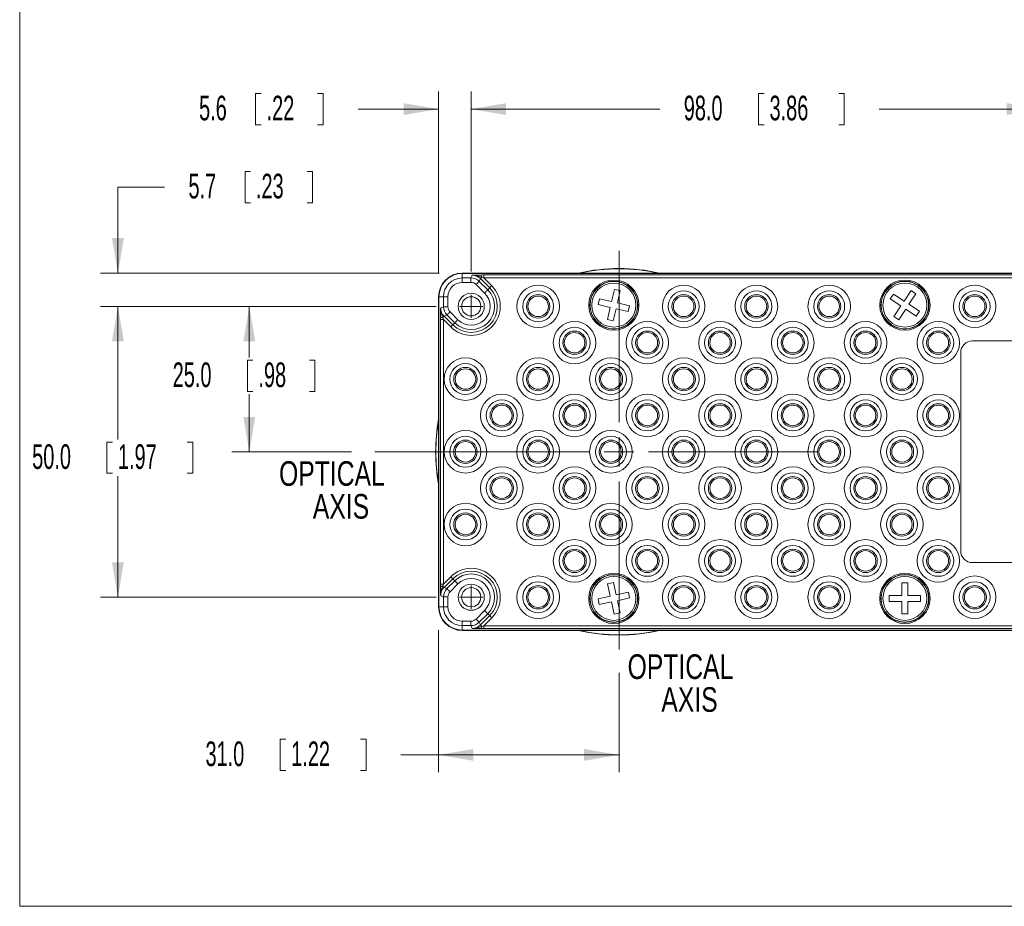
# Model space of a CAD drawing. Header units: millimetres. Extents: x 10 to 277, y 8 to 208.
# Tile 1 of 24: x 10 to 95, y 8 to 84. Entities that reach past the tile are written whole.
import ezdxf

# ---------------------------------------------------------------- set-up
doc = ezdxf.new("R2010")
doc.units = ezdxf.units.MM
doc.styles.add('SLDTEXTSTYLE0', font='TXT', dxfattribs={"width": 0.75})
doc.styles.add('SLDTEXTSTYLE1', font='TXT', dxfattribs={"width": 0.605})
doc.dimstyles.new('SLDDIMSTYLE1', dxfattribs={"dimtxt": 2.054655, "dimasz": 3, "dimexe": 0, "dimexo": 0.0625, "dimgap": 0.513664, "dimtad": 0, "dimtih": 1, "dimtoh": 1, "dimlfac": 2, "dimrnd": 1e-09, "dimzin": 4, "dimdsep": 46, "dimtxsty": 'SLDTEXTSTYLE1', "dimsah": 1, "dimcen": 0.09, "dimadec": 0, "dimazin": 0, "dimtfac": 1, "dimtofl": 0, "dimtmove": 0, "dimatfit": 3, "dimfxl": 1, "dimfrac": 2, "dimtolj": 1, "dimtzin": 12, "dimarcsym": 0})
doc.dimstyles.new('SLDDIMSTYLE4', dxfattribs={"dimtxt": 2.054655, "dimasz": 3, "dimexe": 0, "dimexo": 0.0625, "dimgap": 0.513664, "dimtad": 0, "dimtih": 1, "dimtoh": 1, "dimlfac": 2, "dimrnd": 1e-09, "dimzin": 12, "dimdsep": 46, "dimtxsty": 'SLDTEXTSTYLE1', "dimsah": 1, "dimcen": 0.09, "dimadec": 0, "dimazin": 0, "dimtfac": 1, "dimtofl": 0, "dimtmove": 0, "dimatfit": 3, "dimfxl": 1, "dimfrac": 2, "dimtolj": 1, "dimtzin": 12, "dimarcsym": 0})

# ---------------------------------------------------------------- blocks, each defined once
blk = doc.blocks.new('SW_NOTE_3')
at = {"color": 0, "linetype": 'Continuous', "lineweight": 0, "char_height": 2.1167, "attachment_point": 1, "style": 'SLDTEXTSTYLE0'}
for s, insert in [('OPTICAL', (0, 2.729)), ('AXIS', (2.901, -0.094))]:
    blk.add_mtext(s, dxfattribs=dict(at, insert=insert))
blk = doc.blocks.new('*D31')
at = {"color": 7, "linetype": 'Continuous', "lineweight": 0}
for p, q in [((30.357, 77.553), (30.357, 74.872)), ((30.357, 77.553), (30.826, 77.553)), ((36.154, 77.553), (35.684, 77.553)), ((36.154, 77.553), (36.154, 74.872)), ((46.071, 62.081), (46.071, 77.712)), ((48.877, 62.257), (48.877, 77.712)), ((46.071, 76.212), (39.152, 76.212)), ((48.877, 76.212), (54.877, 76.212)), ((30.357, 74.872), (30.826, 74.872)), ((36.154, 74.872), (35.684, 74.872))]:
    blk.add_line(p, q, dxfattribs=at)
for points in [[(46.071, 76.212), (43.071, 76.72), (43.071, 75.704)], [(48.877, 76.212), (51.877, 75.704), (51.877, 76.72)]]:
    blk.add_solid(points, dxfattribs=at)
at = {"color": 7, "linetype": 'Continuous', "lineweight": 0, "char_height": 2.1167, "attachment_point": 1, "style": 'SLDTEXTSTYLE1'}
for s, insert in [('5.6', (25.499, 77.364)), ('.22', (31.296, 77.364))]:
    blk.add_mtext(s, dxfattribs=dict(at, insert=insert))
blk = doc.blocks.new('*D32')
at = {"color": 7, "linetype": 'Continuous', "lineweight": 0}
for p, q in [((48.877, 62.257), (48.877, 77.712)), ((73.561, 77.553), (73.561, 74.872)), ((73.561, 77.553), (74.031, 77.553)), ((80.927, 77.553), (80.457, 77.553)), ((80.927, 77.553), (80.927, 74.872)), ((97.879, 62.257), (97.879, 77.712)), ((48.877, 76.212), (65.077, 76.212)), ((97.879, 76.212), (83.925, 76.212)), ((73.561, 74.872), (74.031, 74.872)), ((80.927, 74.872), (80.457, 74.872))]:
    blk.add_line(p, q, dxfattribs=at)
for points in [[(48.877, 76.212), (51.877, 75.704), (51.877, 76.72)], [(97.879, 76.212), (94.879, 76.72), (94.879, 75.704)]]:
    blk.add_solid(points, dxfattribs=at)
at = {"color": 7, "linetype": 'Continuous', "lineweight": 0, "char_height": 2.1167, "attachment_point": 1, "style": 'SLDTEXTSTYLE1'}
for s, insert in [('98.0', (67.135, 77.364)), ('3.86', (74.501, 77.364))]:
    blk.add_mtext(s, dxfattribs=dict(at, insert=insert))
blk = doc.blocks.new('*D33')
at = {"color": 7, "linetype": 'Continuous', "lineweight": 0}
for p, q in [((45.877, 59.257), (17.027, 59.257)), ((18.527, 59.257), (18.527, 47.827)), ((17.587, 47.591), (17.587, 44.91)), ((17.587, 47.591), (18.057, 47.591)), ((24.953, 47.591), (24.483, 47.591)), ((24.953, 47.591), (24.953, 44.91)), ((17.587, 44.91), (18.057, 44.91)), ((24.953, 44.91), (24.483, 44.91)), ((18.527, 34.259), (18.527, 44.673)), ((45.877, 34.259), (17.027, 34.259))]:
    blk.add_line(p, q, dxfattribs=at)
for points in [[(18.527, 59.257), (18.019, 56.257), (19.035, 56.257)], [(18.527, 34.259), (19.035, 37.259), (18.019, 37.259)]]:
    blk.add_solid(points, dxfattribs=at)
at = {"color": 7, "linetype": 'Continuous', "lineweight": 0, "char_height": 2.1167, "attachment_point": 1, "style": 'SLDTEXTSTYLE1'}
for s, insert in [('50.0', (11.161, 47.402)), ('1.97', (18.527, 47.402))]:
    blk.add_mtext(s, dxfattribs=dict(at, insert=insert))
blk = doc.blocks.new('*D36')
at = {"color": 7, "linetype": 'Continuous', "lineweight": 0}
for p, q in [((45.877, 59.257), (28.313, 59.257)), ((29.813, 59.257), (29.813, 54.862)), ((29.657, 54.626), (29.657, 51.945)), ((29.657, 54.626), (30.127, 54.626)), ((35.455, 54.626), (34.985, 54.626)), ((35.455, 54.626), (35.455, 51.945)), ((29.657, 51.945), (30.127, 51.945)), ((29.813, 46.758), (29.813, 51.708)), ((35.455, 51.945), (34.985, 51.945)), ((38.604, 46.758), (28.313, 46.758))]:
    blk.add_line(p, q, dxfattribs=at)
for points in [[(29.813, 59.257), (29.305, 56.257), (30.321, 56.257)], [(29.813, 46.758), (30.321, 49.758), (29.305, 49.758)]]:
    blk.add_solid(points, dxfattribs=at)
at = {"color": 7, "linetype": 'Continuous', "lineweight": 0, "char_height": 2.1167, "attachment_point": 1, "style": 'SLDTEXTSTYLE1'}
for s, insert in [('25.0', (23.231, 54.437)), ('.98', (30.597, 54.437))]:
    blk.add_mtext(s, dxfattribs=dict(at, insert=insert))
blk = doc.blocks.new('*D37')
at = {"color": 7, "linetype": 'Continuous', "lineweight": 0}
for p, q in [((29.443, 70.842), (29.443, 68.161)), ((29.443, 70.842), (29.913, 70.842)), ((35.241, 70.842), (34.771, 70.842)), ((35.241, 70.842), (35.241, 68.161)), ((22.527, 69.501), (18.527, 69.501)), ((18.527, 69.501), (18.527, 62.119)), ((29.443, 68.161), (29.913, 68.161)), ((35.241, 68.161), (34.771, 68.161)), ((46.11, 62.119), (17.027, 62.119)), ((45.877, 59.257), (17.027, 59.257)), ((18.527, 59.257), (18.527, 53.257))]:
    blk.add_line(p, q, dxfattribs=at)
for points in [[(18.527, 62.119), (19.035, 65.119), (18.019, 65.119)], [(18.527, 59.257), (18.019, 56.257), (19.035, 56.257)]]:
    blk.add_solid(points, dxfattribs=at)
at = {"color": 7, "linetype": 'Continuous', "lineweight": 0, "char_height": 2.1167, "attachment_point": 1, "style": 'SLDTEXTSTYLE1'}
for s, insert in [('5.7', (24.585, 70.653)), ('.23', (30.383, 70.653))]:
    blk.add_mtext(s, dxfattribs=dict(at, insert=insert))
blk = doc.blocks.new('*D38')
at = {"color": 7, "linetype": 'Continuous', "lineweight": 0}
for p, q in [((46.071, 31.436), (46.071, 19.208)), ((61.572, 27.761), (61.572, 19.208)), ((32.475, 22.048), (32.475, 19.367)), ((32.475, 22.048), (32.945, 22.048)), ((39.841, 22.048), (39.371, 22.048)), ((39.841, 22.048), (39.841, 19.367)), ((46.071, 20.708), (42.839, 20.708)), ((61.572, 20.708), (46.071, 20.708)), ((32.475, 19.367), (32.945, 19.367)), ((39.841, 19.367), (39.371, 19.367))]:
    blk.add_line(p, q, dxfattribs=at)
for points in [[(46.071, 20.708), (49.071, 20.2), (49.071, 21.216)], [(61.572, 20.708), (58.572, 21.216), (58.572, 20.2)]]:
    blk.add_solid(points, dxfattribs=at)
at = {"color": 7, "linetype": 'Continuous', "lineweight": 0, "char_height": 2.1167, "attachment_point": 1, "style": 'SLDTEXTSTYLE1'}
for s, insert in [('31.0', (26.049, 21.859)), ('1.22', (33.415, 21.859))]:
    blk.add_mtext(s, dxfattribs=dict(at, insert=insert))
blk = doc.blocks.new('SW_NOTE_11')
at = {"color": 0, "linetype": 'Continuous', "lineweight": 0, "char_height": 2.1167, "attachment_point": 1, "style": 'SLDTEXTSTYLE0'}
for s, insert in [('OPTICAL', (0, 2.729)), ('AXIS', (2.901, -0.094))]:
    blk.add_mtext(s, dxfattribs=dict(at, insert=insert))
blk = doc.blocks.new('SW_CENTERMARKSYMBOL_5')
at = {"color": 0, "linetype": 'Continuous', "lineweight": 0}
for p, q in [((0, 2.54), (0, 17.261)), ((0, 0), (0, 1.27)), ((-2.54, 0), (-20.968, 0)), ((0, 0), (-1.27, 0)), ((0, 0), (0, -1.27)), ((0, 0), (1.27, 0)), ((2.54, 0), (16.997, 0)), ((0, -2.54), (0, -16.997))]:
    blk.add_line(p, q, dxfattribs=at)
blk = doc.blocks.new('SW_CENTERMARKSYMBOL_6')
at = {"color": 0, "linetype": 'Continuous', "lineweight": 0}
for q in [(0, 1), (-1, 0), (0, -1), (1, 0)]:
    blk.add_line((0, 0), q, dxfattribs=at)
blk = doc.blocks.new('SW_CENTERMARKSYMBOL_9')
at = {"color": 0, "linetype": 'Continuous', "lineweight": 0}
for q in [(0, 1), (-1, 0), (0, -1), (1, 0)]:
    blk.add_line((0, 0), q, dxfattribs=at)

msp = doc.modelspace()

# ---------------------------------------------------------------- linework, layer by layer
at = {"color": 7, "linetype": 'Continuous', "lineweight": 15}
for p, q in [((10.0878, 7.6921), (10.0878, 207.6921)), ((98.6459, 62.1192), (48.1099, 62.1192)), ((48.1099, 62.086), (48.1099, 61.6963)), ((48.1099, 62.086), (98.6459, 62.086)), ((48.854, 61.6963), (48.9537, 61.9369)), ((49.954, 61.9538), (96.8017, 61.9538)), ((49.954, 61.9538), (49.954, 61.7039)), ((48.1099, 61.3155), (48.1099, 61.6963)), ((48.1099, 61.6963), (48.854, 61.6963)), ((48.854, 61.3155), (48.1099, 61.3155)), ((48.854, 61.6963), (48.854, 61.3155)), ((50.0228, 60.403), (49.2915, 61.1343)), ((49.6604, 61.6442), (49.5607, 61.4036)), ((49.5607, 61.4036), (50.2921, 60.6722)), ((50.4622, 60.8424), (49.6604, 61.6442)), ((49.954, 61.7039), (50.6389, 61.0191)), ((96.8017, 61.7039), (49.954, 61.7039)), ((46.0712, 60.0806), (46.0712, 33.436)), ((46.1045, 60.0806), (46.4941, 60.0806)), ((46.1045, 33.436), (46.1045, 60.0806)), ((46.4941, 59.2246), (46.4941, 60.0806)), ((46.8749, 60.0806), (46.4941, 60.0806)), ((46.8749, 60.0806), (46.8749, 59.2246)), ((50.2921, 60.6722), (50.4622, 60.8424)), ((61.1755, 60.7192), (60.9364, 59.6665)), ((61.6709, 60.6067), (61.1755, 60.7192)), ((61.4318, 59.554), (61.6709, 60.6067)), ((85.1602, 60.3146), (84.878, 59.8922)), ((86.0578, 59.7149), (85.1602, 60.3146)), ((86.6575, 60.6124), (86.0578, 59.7149)), ((86.4802, 59.4326), (87.0799, 60.3302)), ((87.0799, 60.3302), (86.6575, 60.6124)), ((46.2535, 59.125), (46.4941, 59.2246)), ((46.8749, 59.2246), (46.4941, 59.2246)), ((59.8837, 59.9056), (59.7712, 59.4102)), ((59.7712, 59.4102), (60.8239, 59.1711)), ((60.9364, 59.6665), (59.8837, 59.9056)), ((62.4845, 59.3149), (61.4318, 59.554)), ((62.372, 58.8196), (62.4845, 59.3149)), ((84.878, 59.8922), (85.7756, 59.2925)), ((85.7756, 59.2925), (85.1758, 58.3949)), ((87.3777, 58.8329), (86.4802, 59.4326)), ((46.7868, 58.518), (46.5462, 58.4183)), ((46.5462, 58.4183), (47.2922, 57.6723)), ((47.4623, 57.8425), (46.7868, 58.518)), ((47.0561, 58.7872), (47.7316, 58.1117)), ((60.8239, 59.1711), (60.5849, 58.1184)), ((61.0802, 58.0059), (61.3193, 59.0586)), ((61.3193, 59.0586), (62.372, 58.8196)), ((85.1758, 58.3949), (85.5982, 58.1127)), ((85.5982, 58.1127), (86.1979, 59.0103)), ((86.1979, 59.0103), (87.0955, 58.4105)), ((87.0955, 58.4105), (87.3777, 58.8329)), ((46.2366, 35.3919), (46.2366, 58.1247)), ((46.2366, 58.1247), (46.4865, 58.1247)), ((47.1155, 57.4957), (46.4865, 58.1247)), ((46.4865, 58.1247), (46.4865, 35.3919)), ((47.4623, 57.8425), (47.2922, 57.6723)), ((60.5849, 58.1184), (61.0802, 58.0059)), ((98.9279, 56.2833), (91.9279, 56.2833)), ((90.9279, 55.2833), (90.9279, 38.2333)), ((91.9279, 37.2333), (98.9279, 37.2333)), ((46.4865, 35.3919), (47.1155, 36.0209)), ((47.2922, 35.8442), (46.5462, 35.0982)), ((46.7868, 34.9986), (47.4623, 35.674)), ((47.4623, 35.674), (47.2922, 35.8442)), ((46.2366, 35.3919), (46.4865, 35.3919)), ((46.5462, 35.0982), (46.7868, 34.9986)), ((47.7316, 35.4048), (47.0561, 34.7293)), ((61.0896, 35.5109), (60.5934, 35.4018)), ((60.5934, 35.4018), (60.8252, 34.3475)), ((61.3214, 34.4566), (61.0896, 35.5109)), ((62.3757, 34.6884), (61.3214, 34.4566)), ((62.4848, 34.1923), (62.3757, 34.6884)), ((86.3819, 35.4875), (85.8739, 35.4875)), ((85.8739, 35.4875), (85.8739, 34.408)), ((86.3819, 34.408), (86.3819, 35.4875)), ((46.4941, 34.2919), (46.2535, 34.3916)), ((46.4941, 33.436), (46.4941, 34.2919)), ((46.8749, 34.2919), (46.4941, 34.2919)), ((46.8749, 34.2919), (46.8749, 33.436)), ((60.8252, 34.3475), (59.7709, 34.1157)), ((59.7709, 34.1157), (59.88, 33.6195)), ((59.88, 33.6195), (60.9343, 33.8513)), ((60.9343, 33.8513), (61.1662, 32.797)), ((61.4305, 33.9604), (62.4848, 34.1923)), ((61.6623, 32.9061), (61.4305, 33.9604)), ((85.8739, 34.408), (84.7944, 34.408)), ((84.7944, 34.408), (84.7944, 33.9)), ((84.7944, 33.9), (85.8739, 33.9)), ((85.8739, 33.9), (85.8739, 32.8205)), ((87.4614, 34.408), (86.3819, 34.408)), ((86.3819, 32.8205), (86.3819, 33.9)), ((86.3819, 33.9), (87.4614, 33.9)), ((87.4614, 33.9), (87.4614, 34.408)), ((46.1045, 33.436), (46.4941, 33.436)), ((46.8749, 33.436), (46.4941, 33.436)), ((49.2915, 32.3822), (50.0228, 33.1135)), ((48.1099, 31.8202), (48.1099, 32.201)), ((48.1099, 32.201), (48.854, 32.201)), ((48.854, 31.8202), (48.854, 32.201)), ((50.2921, 32.8443), (49.5607, 32.1129)), ((49.6604, 31.8723), (50.4622, 32.6741)), ((50.6389, 32.4975), (49.954, 31.8126)), ((50.2921, 32.8443), (50.4622, 32.6741)), ((61.1662, 32.797), (61.6623, 32.9061)), ((85.8739, 32.8205), (86.3819, 32.8205)), ((48.854, 31.8202), (48.1099, 31.8202)), ((48.1099, 31.4306), (48.1099, 31.8202)), ((98.6459, 31.4306), (48.1099, 31.4306)), ((48.1099, 31.3973), (98.6459, 31.3973)), ((48.9537, 31.5796), (48.854, 31.8202)), ((49.5607, 32.1129), (49.6604, 31.8723)), ((49.954, 31.5627), (49.954, 31.8126)), ((49.954, 31.8126), (96.8017, 31.8126)), ((96.8017, 31.5627), (49.954, 31.5627)), ((270.0878, 7.6921), (10.0878, 7.6921))]:
    msp.add_line(p, q, dxfattribs=at)
at = {"color": 7, "linetype": 'Continuous', "lineweight": 15, "flags": 128}
for points in [[(49.6604, 61.6442), (49.6633, 61.6471), (49.67, 61.6539), (49.6805, 61.6644), (49.6945, 61.6783), (49.7117, 61.6955), (49.7316, 61.7155), (49.7539, 61.7378), (49.7781, 61.7619)], [(49.5607, 61.4036), (49.554, 61.3968), (49.5376, 61.3805), (49.5122, 61.355), (49.4786, 61.3215), (49.4382, 61.2811), (49.3924, 61.2353), (49.3429, 61.1857), (49.2915, 61.1343)], [(50.4622, 60.8424), (50.4666, 60.8468), (50.4774, 60.8576), (50.4941, 60.8743), (50.5161, 60.8963), (50.5426, 60.9228), (50.5727, 60.9528), (50.6052, 60.9853), (50.6389, 61.0191)], [(50.2921, 60.6722), (50.2853, 60.6655), (50.2689, 60.6491), (50.2435, 60.6237), (50.21, 60.5901), (50.1695, 60.5497), (50.1237, 60.5039), (50.0742, 60.4544), (50.0228, 60.403)], [(46.5462, 58.4183), (46.5433, 58.4154), (46.5366, 58.4086), (46.5261, 58.3981), (46.5121, 58.3842), (46.4949, 58.367), (46.475, 58.3471), (46.4527, 58.3247), (46.4285, 58.3006)], [(47.0561, 58.7872), (47.0047, 58.7358), (46.9552, 58.6863), (46.9094, 58.6405), (46.8689, 58.6001), (46.8354, 58.5665), (46.81, 58.5411), (46.7936, 58.5247), (46.7868, 58.518)], [(47.2922, 57.6723), (47.2877, 57.6679), (47.277, 57.6572), (47.2603, 57.6405), (47.2383, 57.6185), (47.2118, 57.5919), (47.1817, 57.5619), (47.1492, 57.5294), (47.1155, 57.4957)], [(47.4623, 57.8425), (47.4691, 57.8492), (47.4854, 57.8656), (47.5109, 57.891), (47.5444, 57.9246), (47.5848, 57.965), (47.6306, 58.0108), (47.6802, 58.0603), (47.7316, 58.1117)], [(47.2922, 35.8442), (47.2877, 35.8486), (47.277, 35.8594), (47.2603, 35.8761), (47.2383, 35.8981), (47.2118, 35.9246), (47.1817, 35.9546), (47.1492, 35.9871), (47.1155, 36.0209)], [(47.7316, 35.4048), (47.6802, 35.4562), (47.6306, 35.5057), (47.5848, 35.5515), (47.5444, 35.5919), (47.5109, 35.6255), (47.4854, 35.6509), (47.4691, 35.6673), (47.4623, 35.674)], [(46.5462, 35.0982), (46.5433, 35.1011), (46.5366, 35.1079), (46.5261, 35.1184), (46.5121, 35.1324), (46.4949, 35.1495), (46.475, 35.1695), (46.4527, 35.1918), (46.4285, 35.2159)], [(47.0561, 34.7293), (47.0047, 34.7807), (46.9552, 34.8302), (46.9094, 34.8761), (46.8689, 34.9165), (46.8354, 34.95), (46.81, 34.9754), (46.7936, 34.9918), (46.7868, 34.9986)], [(50.2921, 32.8443), (50.2853, 32.851), (50.2689, 32.8674), (50.2435, 32.8928), (50.21, 32.9264), (50.1695, 32.9668), (50.1237, 33.0126), (50.0742, 33.0621), (50.0228, 33.1135)], [(49.5607, 32.1129), (49.554, 32.1197), (49.5376, 32.1361), (49.5122, 32.1615), (49.4786, 32.195), (49.4382, 32.2355), (49.3924, 32.2813), (49.3429, 32.3308), (49.2915, 32.3822)], [(50.4622, 32.6741), (50.4666, 32.6697), (50.4774, 32.659), (50.4941, 32.6423), (50.5161, 32.6203), (50.5426, 32.5937), (50.5727, 32.5637), (50.6052, 32.5312), (50.6389, 32.4975)], [(49.6604, 31.8723), (49.6633, 31.8694), (49.67, 31.8626), (49.6805, 31.8522), (49.6945, 31.8382), (49.7117, 31.821), (49.7316, 31.8011), (49.7539, 31.7788), (49.7781, 31.7546)]]:
    msp.add_lwpolyline(points, dxfattribs=at)
at = {"color": 7, "linetype": 'Continuous', "lineweight": 15}
for centre, radius in [((54.6279, 59.2583), 1.8282), ((61.1279, 59.3626), 2.1603), ((61.1279, 59.3626), 2.0604), ((61.1279, 59.3626), 2.0376), ((61.1279, 59.3626), 1.886), ((67.1279, 59.2583), 1.8282), ((73.3779, 59.2583), 1.8282), ((79.6279, 59.2583), 1.8282), ((86.1279, 59.3626), 2.1603), ((86.1279, 59.3626), 2.0604), ((86.1279, 59.3626), 2.0376), ((86.1279, 59.3626), 1.8859), ((92.1279, 59.2583), 1.8282), ((48.8772, 59.2574), 1.125), ((48.8772, 59.2574), 0.825), ((54.6279, 59.2583), 1.3289), ((54.6279, 59.2583), 1.0062), ((54.6279, 59.2583), 0.8814), ((67.1279, 59.2583), 1.3289), ((67.1279, 59.2583), 1.0062), ((67.1279, 59.2583), 0.8814), ((73.3779, 59.2583), 1.3289), ((73.3779, 59.2583), 1.0062), ((73.3779, 59.2583), 0.8814), ((79.6279, 59.2583), 1.3289), ((79.6279, 59.2583), 1.0062), ((79.6279, 59.2583), 0.8814), ((92.1279, 59.2583), 1.3289), ((92.1279, 59.2583), 1.0062), ((92.1279, 59.2583), 0.8814), ((57.7529, 56.1333), 1.8282), ((64.0029, 56.1333), 1.8282), ((70.2529, 56.1333), 1.8282), ((76.5029, 56.1333), 1.8282), ((82.7529, 56.1333), 1.8282), ((89.0029, 56.1333), 1.8282), ((57.7529, 56.1333), 1.3289), ((57.7529, 56.1333), 1.0062), ((57.7529, 56.1333), 0.8814), ((64.0029, 56.1333), 1.3289), ((64.0029, 56.1333), 1.0062), ((64.0029, 56.1333), 0.8814), ((70.2529, 56.1333), 1.3289), ((70.2529, 56.1333), 1.0062), ((70.2529, 56.1333), 0.8814), ((76.5029, 56.1333), 1.3289), ((76.5029, 56.1333), 1.0062), ((76.5029, 56.1333), 0.8814), ((82.7529, 56.1333), 1.3289), ((82.7529, 56.1333), 1.0062), ((82.7529, 56.1333), 0.8814), ((89.0029, 56.1333), 1.3289), ((89.0029, 56.1333), 1.0062), ((89.0029, 56.1333), 0.8814), ((48.3779, 53.0083), 1.8282), ((48.3779, 53.0083), 1.3289), ((54.6279, 53.0083), 1.8282), ((54.6279, 53.0083), 1.3289), ((60.8779, 53.0083), 1.8282), ((60.8779, 53.0083), 1.3289), ((67.1279, 53.0083), 1.8282), ((67.1279, 53.0083), 1.3289), ((73.3779, 53.0083), 1.8282), ((73.3779, 53.0083), 1.3289), ((79.6279, 53.0083), 1.8282), ((79.6279, 53.0083), 1.3289), ((85.8779, 53.0083), 1.8282), ((85.8779, 53.0083), 1.3289), ((48.3779, 53.0083), 1.0062), ((48.3779, 53.0083), 0.8814), ((54.6279, 53.0083), 1.0062), ((54.6279, 53.0083), 0.8814), ((60.8779, 53.0083), 1.0062), ((60.8779, 53.0083), 0.8814), ((67.1279, 53.0083), 1.0062), ((67.1279, 53.0083), 0.8814), ((73.3779, 53.0083), 1.0062), ((73.3779, 53.0083), 0.8814), ((79.6279, 53.0083), 1.0062), ((79.6279, 53.0083), 0.8814), ((85.8779, 53.0083), 1.0062), ((85.8779, 53.0083), 0.8814), ((51.5029, 49.8833), 1.8282), ((57.7529, 49.8833), 1.8282), ((64.0029, 49.8833), 1.8282), ((70.2529, 49.8833), 1.8282), ((76.5029, 49.8833), 1.8282), ((82.7529, 49.8833), 1.8282), ((89.0029, 49.8833), 1.8282), ((51.5029, 49.8833), 1.3289), ((51.5029, 49.8833), 1.0062), ((51.5029, 49.8833), 0.8814), ((57.7529, 49.8833), 1.3289), ((57.7529, 49.8833), 1.0062), ((57.7529, 49.8833), 0.8814), ((64.0029, 49.8833), 1.3289), ((64.0029, 49.8833), 1.0062), ((64.0029, 49.8833), 0.8814), ((70.2529, 49.8833), 1.3289), ((70.2529, 49.8833), 1.0062), ((70.2529, 49.8833), 0.8814), ((76.5029, 49.8833), 1.3289), ((76.5029, 49.8833), 1.0062), ((76.5029, 49.8833), 0.8814), ((82.7529, 49.8833), 1.3289), ((82.7529, 49.8833), 1.0062), ((82.7529, 49.8833), 0.8814), ((89.0029, 49.8833), 1.3289), ((89.0029, 49.8833), 1.0062), ((89.0029, 49.8833), 0.8814), ((48.3779, 46.7583), 1.8282), ((54.6279, 46.7583), 1.8282), ((60.8779, 46.7583), 1.8282), ((67.1279, 46.7583), 1.8282), ((73.3779, 46.7583), 1.8282), ((79.6279, 46.7583), 1.8282), ((85.8779, 46.7583), 1.8282), ((48.3779, 46.7583), 1.3289), ((48.3779, 46.7583), 1.0062), ((48.3779, 46.7583), 0.8814), ((54.6279, 46.7583), 1.3289), ((54.6279, 46.7583), 1.0062), ((54.6279, 46.7583), 0.8814), ((60.8779, 46.7583), 1.3289), ((60.8779, 46.7583), 1.0062), ((60.8779, 46.7583), 0.8814), ((67.1279, 46.7583), 1.3289), ((67.1279, 46.7583), 1.0062), ((67.1279, 46.7583), 0.8814), ((73.3779, 46.7583), 1.3289), ((73.3779, 46.7583), 1.0062), ((73.3779, 46.7583), 0.8814), ((79.6279, 46.7583), 1.3289), ((79.6279, 46.7583), 1.0062), ((79.6279, 46.7583), 0.8814), ((85.8779, 46.7583), 1.3289), ((85.8779, 46.7583), 1.0062), ((85.8779, 46.7583), 0.8814), ((51.5029, 43.6333), 1.8282), ((51.5029, 43.6333), 1.3289), ((57.7529, 43.6333), 1.8282), ((57.7529, 43.6333), 1.3289), ((64.0029, 43.6333), 1.8282), ((64.0029, 43.6333), 1.3289), ((70.2529, 43.6333), 1.8282), ((70.2529, 43.6333), 1.3289), ((76.5029, 43.6333), 1.8282), ((76.5029, 43.6333), 1.3289), ((82.7529, 43.6333), 1.8282), ((82.7529, 43.6333), 1.3289), ((89.0029, 43.6333), 1.8282), ((89.0029, 43.6333), 1.3289), ((51.5029, 43.6333), 1.0062), ((51.5029, 43.6333), 0.8814), ((57.7529, 43.6333), 1.0062), ((57.7529, 43.6333), 0.8814), ((64.0029, 43.6333), 1.0062), ((64.0029, 43.6333), 0.8814), ((70.2529, 43.6333), 1.0062), ((70.2529, 43.6333), 0.8814), ((76.5029, 43.6333), 1.0062), ((76.5029, 43.6333), 0.8814), ((82.7529, 43.6333), 1.0062), ((82.7529, 43.6333), 0.8814), ((89.0029, 43.6333), 1.0062), ((89.0029, 43.6333), 0.8814), ((48.3779, 40.5083), 1.8282), ((54.6279, 40.5083), 1.8282), ((60.8779, 40.5083), 1.8282), ((67.1279, 40.5083), 1.8282), ((73.3779, 40.5083), 1.8282), ((79.6279, 40.5083), 1.8282), ((85.8779, 40.5083), 1.8282), ((48.3779, 40.5083), 1.3289), ((48.3779, 40.5083), 1.0062), ((54.6279, 40.5083), 1.3289), ((54.6279, 40.5083), 1.0062), ((60.8779, 40.5083), 1.3289), ((60.8779, 40.5083), 1.0062), ((67.1279, 40.5083), 1.3289), ((67.1279, 40.5083), 1.0062), ((73.3779, 40.5083), 1.3289), ((73.3779, 40.5083), 1.0062), ((79.6279, 40.5083), 1.3289), ((79.6279, 40.5083), 1.0062), ((85.8779, 40.5083), 1.3289), ((85.8779, 40.5083), 1.0062), ((48.3779, 40.5083), 0.8814), ((54.6279, 40.5083), 0.8814), ((60.8779, 40.5083), 0.8814), ((67.1279, 40.5083), 0.8814), ((73.3779, 40.5083), 0.8814), ((79.6279, 40.5083), 0.8814), ((85.8779, 40.5083), 0.8814), ((57.7529, 37.3833), 1.8282), ((64.0029, 37.3833), 1.8282), ((70.2529, 37.3833), 1.8282), ((76.5029, 37.3833), 1.8282), ((82.7529, 37.3833), 1.8282), ((89.0029, 37.3833), 1.8282), ((57.7529, 37.3833), 1.3289), ((57.7529, 37.3833), 1.0062), ((57.7529, 37.3833), 0.8814), ((64.0029, 37.3833), 1.3289), ((64.0029, 37.3833), 1.0062), ((64.0029, 37.3833), 0.8814), ((70.2529, 37.3833), 1.3289), ((70.2529, 37.3833), 1.0062), ((70.2529, 37.3833), 0.8814), ((76.5029, 37.3833), 1.3289), ((76.5029, 37.3833), 1.0062), ((76.5029, 37.3833), 0.8814), ((82.7529, 37.3833), 1.3289), ((82.7529, 37.3833), 1.0062), ((82.7529, 37.3833), 0.8814), ((89.0029, 37.3833), 1.3289), ((89.0029, 37.3833), 1.0062), ((89.0029, 37.3833), 0.8814), ((54.6279, 34.2583), 1.8282), ((54.6279, 34.2583), 1.3289), ((61.1279, 34.154), 2.1603), ((61.1279, 34.154), 2.0604), ((61.1279, 34.154), 2.0376), ((61.1279, 34.154), 1.886), ((67.1279, 34.2583), 1.8282), ((67.1279, 34.2583), 1.3289), ((73.3779, 34.2583), 1.8282), ((73.3779, 34.2583), 1.3289), ((79.6279, 34.2583), 1.8282), ((79.6279, 34.2583), 1.3289), ((86.1279, 34.154), 2.1603), ((86.1279, 34.154), 2.0604), ((86.1279, 34.154), 2.0376), ((86.1279, 34.154), 1.8859), ((92.1279, 34.2583), 1.8282), ((92.1279, 34.2583), 1.3289), ((48.8772, 34.2592), 1.125), ((48.8772, 34.2592), 0.825), ((54.6279, 34.2583), 1.0062), ((54.6279, 34.2583), 0.8814), ((67.1279, 34.2583), 1.0062), ((67.1279, 34.2583), 0.8814), ((73.3779, 34.2583), 1.0062), ((73.3779, 34.2583), 0.8814), ((79.6279, 34.2583), 1.0062), ((79.6279, 34.2583), 0.8814), ((92.1279, 34.2583), 1.0062), ((92.1279, 34.2583), 0.8814)]:
    msp.add_circle(centre, radius, dxfattribs=at)
for centre, radius, start, end in [((48.1099, 60.0806), 2.0387, 90, 180), ((48.1099, 60.0806), 2.0054, 90, 180), ((49.5346, 61.7912), 0.2453, 353.138133, 41.201805), ((61.5719, 46.7583), 15.75, 77.238646, 102.761354), ((61.5719, 46.7583), 15.7271, 77.611934, 102.388066), ((48.1099, 60.0806), 1.6157, 90, 180), ((48.1099, 60.0806), 1.235, 90, 180), ((48.8772, 59.2574), 2.4914, 225, 45), ((48.8772, 59.2574), 2.2416, 225, 45), ((48.8772, 59.2574), 2.0009, 225, 45), ((48.8772, 59.2574), 1.6202, 225, 45), ((46.3992, 58.5441), 0.2453, 228.799548, 276.860161), ((91.9279, 55.2833), 1, 90, 180), ((61.5719, 46.7583), 15.75, 169.791203, 180), ((61.5719, 46.7583), 15.7271, 170.264785, 189.735215), ((61.5719, 46.7583), 15.75, 180, 190.208797), ((91.9279, 38.2333), 1, 180, 270), ((48.8772, 34.2592), 2.4914, 315, 135), ((48.8772, 34.2592), 2.2416, 315, 135), ((48.8772, 34.2592), 2.0009, 315, 135), ((48.8772, 34.2592), 1.6202, 315, 135), ((46.3992, 34.9724), 0.2453, 83.139839, 131.200452), ((48.1099, 33.436), 2.0387, 180, 270), ((48.1099, 33.436), 2.0054, 180, 270), ((48.1099, 33.436), 1.6157, 180, 270), ((48.1099, 33.436), 1.235, 180, 270), ((49.5346, 31.7253), 0.2453, 318.798195, 6.861867), ((61.5719, 46.7583), 15.75, 257.238646, 282.761354), ((61.5719, 46.7583), 15.7271, 257.611934, 282.388066)]:
    msp.add_arc(centre, radius, start, end, dxfattribs=at)
for centre, major_axis, ratio, start_param, end_param in [((48.9531, 60.936), (0.3831, 0.9249), 0.9989301, 5.8907385, 6.6756321), ((49.9715, 61.9363), (0.7073, -0.0004), 0.0246777, 1.5954991, 1.9356363), ((49.9715, 61.6865), (0.5306, -0.1773), 0.0197234, 1.6102995, 1.9504367), ((48.8537, 60.6962), (0.3827, 0.924), 0.9998299, 5.8907385, 6.6756321), ((48.8537, 60.6962), (0.2371, 0.5723), 0.9992864, 5.8907385, 6.6756321), ((47.4943, 59.2249), (0.924, 0.3827), 0.9998299, 2.7491459, 3.5340394), ((47.4943, 59.2249), (-0.5723, -0.2371), 0.9992864, 5.8907385, 6.6756321), ((47.2544, 59.1256), (0.9249, 0.3831), 0.9989301, 2.7491459, 3.5340394), ((46.2541, 58.1072), (-0.0004, 0.7073), 0.0246777, 1.2059564, 1.5460936), ((46.5039, 58.1072), (-0.1773, 0.5306), 0.0197234, 1.191156, 1.5312931), ((46.2541, 35.4093), (0.0004, 0.7073), 0.0246777, 1.5954991, 1.9356363), ((47.2544, 34.3909), (0.9249, -0.3831), 0.9989301, 2.7491459, 3.5340394), ((46.5039, 35.4093), (0.1773, 0.5306), 0.0197234, 1.6102995, 1.9504367), ((47.4943, 34.2916), (0.924, -0.3827), 0.9998299, 2.7491459, 3.5340394), ((47.4943, 34.2916), (-0.5723, 0.2371), 0.9992864, 5.8907385, 6.6756321), ((48.8537, 32.8204), (0.2371, -0.5723), 0.9992864, 5.8907385, 6.6756321), ((48.8537, 32.8204), (-0.3827, 0.924), 0.9998299, 2.7491459, 3.5340394), ((48.9531, 32.5805), (-0.3831, 0.9249), 0.9989301, 2.7491459, 3.5340394), ((49.9715, 31.5802), (0.7073, 0.0004), 0.0246777, 4.3475491, 4.6876862), ((49.9715, 31.83), (0.5306, 0.1773), 0.0197234, 4.3327486, 4.6728858)]:
    msp.add_ellipse(centre, major_axis=major_axis, ratio=ratio, start_param=start_param, end_param=end_param, dxfattribs=at)
for points in [[(49.7191, 61.9528), (49.5728, 61.9515), (49.4392, 61.9492), (49.1865, 61.9435), (49.069, 61.9402), (48.9537, 61.9369)], [(49.7781, 61.7619), (49.6413, 61.8109), (49.507, 61.857), (49.2328, 61.9209), (49.0938, 61.9384), (48.9537, 61.9369)], [(46.2376, 58.3596), (46.2389, 58.5053), (46.2413, 58.64), (46.2469, 58.8922), (46.2502, 59.0086), (46.2535, 59.125)], [(46.4285, 58.3006), (46.3796, 58.437), (46.3336, 58.5712), (46.2696, 58.8452), (46.252, 58.9848), (46.2535, 59.125)], [(46.2376, 35.157), (46.2389, 35.0106), (46.2413, 34.877), (46.2469, 34.6244), (46.2502, 34.5068), (46.2535, 34.3916)], [(46.4285, 35.2159), (46.3795, 35.0791), (46.3334, 34.9449), (46.2695, 34.6706), (46.252, 34.5316), (46.2535, 34.3916)], [(49.7781, 31.7546), (49.6416, 31.7057), (49.5074, 31.6597), (49.2335, 31.5957), (49.0939, 31.5781), (48.9537, 31.5796)], [(49.7191, 31.5637), (49.5734, 31.565), (49.4386, 31.5674), (49.1865, 31.573), (49.0701, 31.5763), (48.9537, 31.5796)]]:
    msp.add_open_spline(points, degree=3, knots=[0, 0, 0, 0, 0.5, 0.5, 1, 1, 1, 1], dxfattribs=at)

# ---------------------------------------------------------------- block references
at = {"color": 7, "linetype": 'Continuous', "lineweight": 0}
for name, p in [('SW_CENTERMARKSYMBOL_5', (61.5719, 46.7583)), ('SW_CENTERMARKSYMBOL_6', (48.8772, 59.2574)), ('SW_NOTE_3', (32.3692, 43.2209)), ('SW_CENTERMARKSYMBOL_9', (48.8772, 34.2592)), ('SW_NOTE_11', (62.3093, 26.62))]:
    msp.add_blockref(name, p, dxfattribs=at)

# ---------------------------------------------------------------- dimensions: what is measured, and where the dimension line sits
for base, p1, p2, dimstyle, picture, middle in [((48.8772, 76.2124), (46.0712, 60.0806), (48.8772, 60.2574), 'SLDDIMSTYLE4', '*D31', (31.2965, 76.2124)), ((97.8785, 76.2124), (48.8772, 60.2574), (97.8785, 60.2574), 'SLDDIMSTYLE1', '*D32', (74.5009, 76.2124)), ((61.5719, 20.7078), (46.0712, 33.436), (61.5719, 29.7611), 'SLDDIMSTYLE1', '*D38', (33.4148, 20.7078))]:
    dim = msp.add_linear_dim(base=base, p1=p1, p2=p2, dimstyle=dimstyle, dxfattribs=at)
    dim.commit()
    dim.dimension.update_dxf_attribs({"geometry": picture, "text_midpoint": middle, "dimtype": 160})
for base, p1, p2, dimstyle, picture, middle in [((18.5269, 59.2574), (48.1099, 62.1192), (47.8772, 59.2574), 'SLDDIMSTYLE4', '*D37', (18.5269, 69.5012)), ((18.5269, 34.2592), (47.8772, 59.2574), (47.8772, 34.2592), 'SLDDIMSTYLE1', '*D33', (18.5269, 46.2502)), ((29.8128, 46.7583), (47.8772, 59.2574), (40.6037, 46.7583), 'SLDDIMSTYLE1', '*D36', (29.8128, 53.2853))]:
    dim = msp.add_linear_dim(base=base, p1=p1, p2=p2, angle=90, dimstyle=dimstyle, dxfattribs=at)
    dim.commit()
    dim.dimension.update_dxf_attribs({"geometry": picture, "text_midpoint": middle, "dimtype": 160})

doc.saveas('drawing.dxf')
